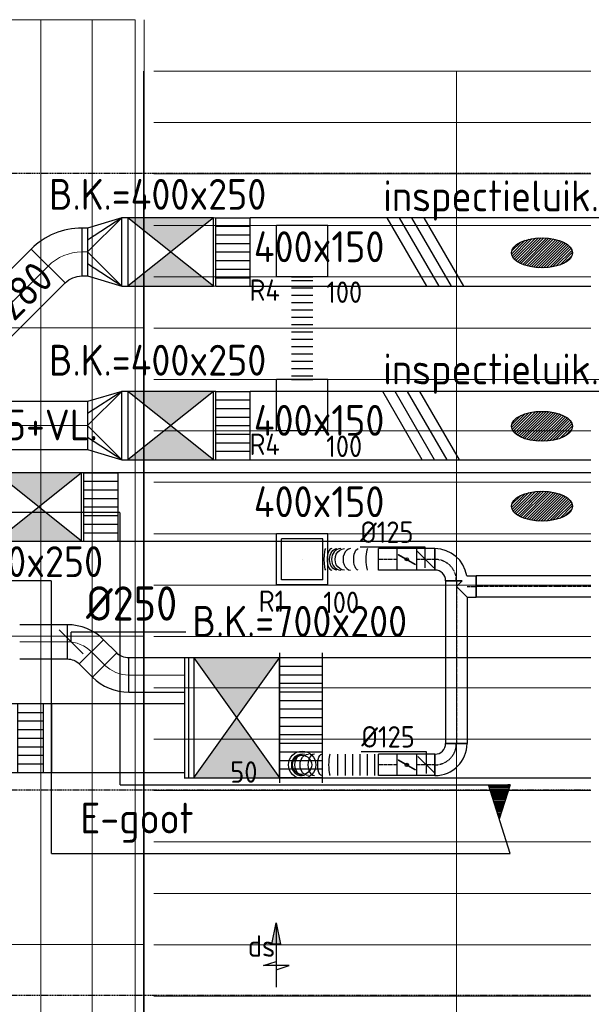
# Model space of a CAD drawing. Header units: millimetres. Extents: x -73785 to 23627, y 5976 to 52620.
# Tile 7 of 56: x -65036 to -61746, y 14399 to 20147. Entities that reach past the tile are written whole.
import ezdxf
from ezdxf.enums import TextEntityAlignment as Align

# ---------------------------------------------------------------- set-up
doc = ezdxf.new("R2010")
doc.units = ezdxf.units.MM
for name, pattern in [('CENTER2', [28.575, 19.05, -3.175, 3.175, -3.175]), ('DASHED', [0.75, 0.5, -0.25]), ('HIDDEN', [9.525, 6.35, -3.175])]:
    doc.linetypes.add(name, pattern=pattern)
for name, color, linetype in [('4plfd', 254, 'Continuous'), ('BALKEN', 7, 'Continuous'), ('E-GOOT', 7, 'Continuous'), ('WL570---_RETOUR', 100, 'Continuous'), ('WL570---_RETOUR_HL', 1, 'Continuous'), ('WL570---_RETOUR_RST', 3, 'Continuous'), ('WL570---_RETOUR_RST_HL', 1, 'Continuous'), ('WL570---_TOEVOER', 200, 'Continuous'), ('WM570---_RETOUR', 2, 'Continuous'), ('WM570---_RETOUR_PR', 2, 'Continuous'), ('WM570---_RETOUR_RST_PR', 1, 'Continuous'), ('WM570---_TOEVOER', 2, 'Continuous')]:
    doc.layers.add(name, color=color, linetype=linetype)
for name, color, linetype, lineweight in [('WL570---_BESTAAND-HARTLIJN', 161, 'Continuous', 0), ('WL570---_BESTAAND-MAATVOERING', 161, 'Continuous', 0), ('WL570---_BESTAAND-TOEVOER', 180, 'Continuous', 0)]:
    doc.layers.add(name, color=color, linetype=linetype, lineweight=lineweight)
doc.styles.add('BURO-025', font='ISO96.shx', dxfattribs={"height": 2.5})
doc.styles.add('MAATVOERING', font='ISO')

# ---------------------------------------------------------------- blocks, each defined once
blk = doc.blocks.new('Groep-43')
at = {"color": 8, "linetype": 'Continuous', "lineweight": 13}
for p, q in [((-65620, 18699.14), (-22154.912, 18699.14)), ((-65620, 18699.14), (-22154.912, 18699.14)), ((-65620, 18399.14), (-22154.912, 18399.14)), ((-65620, 18099.14), (-22154.912, 18099.14)), ((-65620, 17799.14), (-22154.912, 17799.14)), ((-65620, 17499.14), (-22154.912, 17499.14)), ((-22154.912, 17199.14), (-65620, 17199.14)), ((-65620, 16899.14), (-22154.912, 16899.14)), ((-22154.912, 16599.14), (-65620, 16599.14)), ((-22154.912, 16299.14), (-65620, 16299.14)), ((-22154.912, 15999.14), (-65620, 15999.14)), ((-22154.912, 15699.14), (-65620, 15699.14)), ((-22154.912, 15399.14), (-65620, 15399.14)), ((-65620, 15099.14), (-22154.912, 15099.14)), ((-22154.912, 14799.14), (-65620, 14799.14)), ((-22154.912, 14499.14), (-65620, 14499.14)), ((-22154.912, 14199.14), (-65620, 14199.14)), ((-22154.912, 13899.14), (-65620, 13899.14)), ((-22154.912, 13599.14), (-65620, 13599.14)), ((-65620, 13299.14), (-22154.912, 13299.14))]:
    blk.add_line(p, q, dxfattribs=at)
blk = doc.blocks.new('Groep-50')
at = {"color": 8, "linetype": 'Continuous', "lineweight": 13}
for p, q in [((-65604.9, 18699.1), (-54904.7, 18699.1)), ((-63854.9, 18699.1), (-63854.9, 8683.5))]:
    blk.add_line(p, q, dxfattribs=at)
at = {"color": 8}
blk.add_blockref('Groep-43', (0, 0), dxfattribs=at)
blk = doc.blocks.new('Groep-54')
at = {"color": 8, "linetype": 'Continuous', "lineweight": 13}
for p, q in [((-73180, 19000), (-65730, 19000)), ((-66280, 19000), (-66280, 9363.2)), ((-65980, 19000), (-65980, 9272.8)), ((-65676.2, 9032.5), (-65676.2, 18999.9)), ((-65730, 14123.8), (-65730, 18700)), ((-65730, 9717.2), (-65730, 13683))]:
    blk.add_line(p, q, dxfattribs=at)
at = {"color": 8, "linetype": 'Continuous', "lineweight": 18}
for p, q in [((-73180, 19000), (-65730, 19000)), ((-65730, 19000), (-65730, 9198.9)), ((-65680, 18700), (-65680, 9184)), ((-65680, 17200), (-73180, 17200)), ((-65680, 15400), (-73180, 15400)), ((-65680, 13600), (-73180, 13600))]:
    blk.add_line(p, q, dxfattribs=at)
blk = doc.blocks.new('Block plafond 2e verd')
at = {"layer": '4plfd'}
for name in ['Groep-50', 'Groep-54']:
    blk.add_blockref(name, (73180, -19000), dxfattribs=at)
blk = doc.blocks.new('KARH')
for p, q in [((1, 0.5), (0, 0.5)), ((0, -0.5), (1, -0.5))]:
    blk.add_line(p, q)
at = {"invisible_edges": 15}
blk.add_3dface([(0, 0.5), (0, -0.5), (1, -0.5), (1, 0.5)], dxfattribs=at)
blk = doc.blocks.new('VV340015040020002000KO')
at = {"layer": 'WL570---_TOEVOER'}
for p, q in [((0, 200), (200, 200)), ((0, -200), (0, 200)), ((200, -200), (200, 200)), ((0, 150), (200, 150)), ((0, 100), (200, 100)), ((0, 50), (200, 50)), ((0, 0), (200, 0)), ((0, -50), (200, -50)), ((0, -100), (200, -100)), ((0, -150), (200, -150)), ((0, -200), (200, -200))]:
    blk.add_line(p, q, dxfattribs=at)
blk = doc.blocks.new('VBK40015000050000')
at = {"layer": 'WL570---_TOEVOER'}
for p, q in [((0, -200), (500, 200)), ((0, 200), (500, -200))]:
    blk.add_line(p, q, dxfattribs=at)
blk.add_lwpolyline([(0, -200), (500, -200), (500, 200), (0, 200)], close=True, dxfattribs=at)
for points in [[(0, 200), (500, 200), (250, 0)], [(0, -200), (500, -200), (250, 0)]]:
    blk.add_solid(points, dxfattribs=at)
blk = doc.blocks.new('VRO400150002802000H')
at = {"layer": 'WL570---_TOEVOER'}
for p, q in [((0, 200), (200, 70)), ((0, -200), (200, -70))]:
    blk.add_line(p, q, dxfattribs=at)
blk.add_lwpolyline([(0, 200), (0, -200), (200, -140), (200, 140)], close=True, dxfattribs=at)
blk.add_lwpolyline([(0, -200), (0, -200), (200, 0), (0, 200)], dxfattribs=at)
blk = doc.blocks.new('MVLINE')
blk.add_line((35.4, -35.4), (-35.4, 35.4))
blk = doc.blocks.new('KAEND')
blk.add_line((0, -0.5), (0, 0.5))
blk = doc.blocks.new('VSP40015040015010-1')
at = {"layer": 'WL570---_RETOUR'}
for p, q in [((50, -200), (50, 200)), ((200, -200), (200, 200)), ((50, 150), (200, 150)), ((50, 100), (200, 100)), ((50, 50), (200, 50)), ((50, 0), (200, 0)), ((50, -50), (200, -50)), ((50, -100), (200, -100)), ((50, -150), (200, -150))]:
    blk.add_line(p, q, dxfattribs=at)
blk.add_lwpolyline([(0, -200), (250, -200), (250, 200), (0, 200)], close=True, dxfattribs=at)
blk = doc.blocks.new('KARO')
for p, q in [((1, 0.5), (0, 0.5)), ((0, -0.5), (1, -0.5))]:
    blk.add_line(p, q)
at = {"invisible_edges": 15}
blk.add_3dface([(0, 0.5), (0, -0.5), (1, -0.5), (1, 0.5)], dxfattribs=at)
at = {"layer": 'WL570---_BESTAAND-HARTLIJN'}
blk.add_line((0, 0), (1, 0), dxfattribs=at)
blk = doc.blocks.new('OBO20000045H')
blk.add_lwpolyline([(100, -82.8, 0.198912), (12.1, 129.3), (-129.3, -12.1, -0.198912), (-100, -82.8)], format="xyb", close=True)
at = {"invisible_edges": 15}
for points in [[(-123.4, -18.6), (29.8, 110), (12.1, 129.3), (-129.3, -12.1)], [(-118.1, -25.5), (45.7, 89.2), (29.8, 110), (-123.4, -18.6)], [(-113.4, -32.8), (59.8, 67.2), (45.7, 89.2), (-118.1, -25.5)], [(-109.4, -40.6), (71.9, 43.9), (59.8, 67.2), (-113.4, -32.8)], [(-106, -48.6), (81.9, 19.8), (71.9, 43.9), (-109.4, -40.6)], [(-103.4, -57), (89.8, -5.2), (81.9, 19.8), (-106, -48.6)], [(-101.5, -65.5), (95.4, -30.7), (89.8, -5.2), (-103.4, -57)], [(-100.4, -74.1), (98.9, -56.7), (95.4, -30.7), (-101.5, -65.5)], [(-100, -82.8), (100, -82.8), (98.9, -56.7), (-100.4, -74.1)]]:
    blk.add_3dface(points, dxfattribs=at)
at = {"layer": 'WL570---_BESTAAND-HARTLIJN'}
blk.add_arc((-200, -82.8), 200, 0, 45, dxfattribs=at)
blk = doc.blocks.new('VBK70015000050000')
at = {"layer": 'WL570---_RETOUR'}
for p, q in [((0, -350), (500, 350)), ((0, 350), (500, -350))]:
    blk.add_line(p, q, dxfattribs=at)
blk.add_lwpolyline([(0, -350), (500, -350), (500, 350), (0, 350)], close=True, dxfattribs=at)
for points in [[(0, 350), (500, 350), (250, 0)], [(0, -350), (500, -350), (250, 0)]]:
    blk.add_solid(points, dxfattribs=at)
blk = doc.blocks.new('*X158')
for p, q in [((0.656, 0.16), (0.672, 0.16)), ((0.662, 0.18), (0.666, 0.18)), ((0.605, 0), (0.723, 0)), ((0.612, 0.02), (0.717, 0.02)), ((0.618, 0.04), (0.71, 0.04)), ((0.624, 0.06), (0.704, 0.06)), ((0.631, 0.08), (0.698, 0.08)), ((0.637, 0.1), (0.691, 0.1)), ((0.643, 0.12), (0.685, 0.12)), ((0.65, 0.14), (0.679, 0.14)), ((0.561, -0.14), (0.767, -0.14)), ((0.568, -0.12), (0.761, -0.12)), ((0.574, -0.1), (0.755, -0.1)), ((0.58, -0.08), (0.748, -0.08)), ((0.586, -0.06), (0.742, -0.06)), ((0.593, -0.04), (0.736, -0.04)), ((0.599, -0.02), (0.729, -0.02)), ((0.517, -0.28), (0.811, -0.28)), ((0.523, -0.26), (0.805, -0.26)), ((0.53, -0.24), (0.799, -0.24)), ((0.536, -0.22), (0.793, -0.22)), ((0.542, -0.2), (0.786, -0.2)), ((0.549, -0.18), (0.78, -0.18)), ((0.555, -0.16), (0.774, -0.16)), ((0.511, -0.3), (0.818, -0.3))]:
    blk.add_line(p, q)
blk = doc.blocks.new('RHEND')
for p, q in [((0, -0.5), (-0.316, 0.5)), ((0, 0.5), (-0.158, 0))]:
    blk.add_line(p, q)
at = {"xscale": -1, "rotation": 180}
blk.add_blockref('*X158', (-0.822, 0.186), dxfattribs=at)
blk = doc.blocks.new('UISO')
at = {"layer": 'WL570---_TOEVOER'}
for p, q in [((0, 0.36), (1, 0.937)), ((0, 0.18), (1, 0.757)), ((0, 0), (1, 0.577)), ((0, -0.18), (1, 0.397))]:
    blk.add_line(p, q, dxfattribs=at)
blk = doc.blocks.new('VV370015070020002500KO')
at = {"layer": 'WL570---_RETOUR'}
for p, q in [((0, -380), (0, 380)), ((0, 350), (250, 350)), ((0, -350), (0, 350)), ((250, -380), (250, 380)), ((250, -350), (250, 350)), ((0, 300), (250, 300)), ((0, 250), (250, 250)), ((0, 200), (250, 200)), ((0, 150), (250, 150)), ((0, 100), (250, 100)), ((0, 50), (250, 50)), ((0, 0), (250, 0)), ((0, -50), (250, -50)), ((0, -100), (250, -100)), ((0, -150), (250, -150)), ((0, -200), (250, -200)), ((0, -250), (250, -250)), ((0, -300), (250, -300)), ((0, -350), (250, -350))]:
    blk.add_line(p, q, dxfattribs=at)
blk = doc.blocks.new('OBO28000045H')
blk.add_lwpolyline([(140, -116, 0.198912), (17, 181), (-181, -17, -0.198912), (-140, -116)], format="xyb", close=True)
at = {"invisible_edges": 15}
for points in [[(-172.8, -26), (41.7, 154), (17, 181), (-181, -17)], [(-165.3, -35.7), (64, 124.9), (41.7, 154), (-172.8, -26)], [(-158.8, -46), (83.7, 94), (64, 124.9), (-165.3, -35.7)], [(-153.1, -56.8), (100.6, 61.5), (83.7, 94), (-158.8, -46)], [(-148.4, -68.1), (114.7, 27.7), (100.6, 61.5), (-153.1, -56.8)], [(-144.8, -79.7), (125.7, -7.3), (114.7, 27.7), (-148.4, -68.1)], [(-142.1, -91.7), (133.6, -43), (125.7, -7.3), (-144.8, -79.7)], [(-140.5, -103.8), (138.4, -79.4), (133.6, -43), (-142.1, -91.7)], [(-140, -116), (140, -116), (138.4, -79.4), (-140.5, -103.8)]]:
    blk.add_3dface(points, dxfattribs=at)
at = {"layer": 'WL570---_BESTAAND-HARTLIJN'}
blk.add_arc((-280, -116), 280, 0, 45, dxfattribs=at)
blk = doc.blocks.new('*U619')
at = {"color": 0, "ltscale": 10}
for p, q in [((-125, -62.5, -2700), (-125, 62.5, -2700)), ((62.5, -125, -2700), (-62.5, -125, -2700))]:
    blk.add_line(p, q, dxfattribs=at)
for radius, start in [(187.5, 0), (62.5, 360)]:
    blk.add_arc((-125, -125, -2700), radius, start, 90, dxfattribs=at)
at = {"layer": 'WL570---_RETOUR_HL', "linetype": 'CENTER2'}
blk.add_arc((-125, -125, -2700), 125, 360, 90, dxfattribs=at)
at = {"layer": 'WM570---_RETOUR_PR', "color": 2, "style": 'BURO-025'}
blk.add_attdef('POSNR', text='', height=125, dxfattribs=at).set_placement((0, 0), align=Align.MIDDLE)
blk = doc.blocks.new('*U620')
at = {"color": 0, "ltscale": 10}
for p, q in [((95.7, 62.5, -2700), (950, 62.5, -2700)), ((950, 62.5, -2700), (950, -62.5, -2700)), ((0, -62.5, -2700), (0, 33.2, -2700)), ((0, -62.5, -2700), (950, -62.5, -2700))]:
    blk.add_line(p, q, dxfattribs=at)
at = {"layer": 'WL570---_RETOUR_HL', "linetype": 'CENTER2'}
blk.add_line((0, 0, -2700), (950, 0, -2700), dxfattribs=at)
at = {"layer": 'WM570---_RETOUR_PR', "color": 2, "style": 'BURO-025'}
blk.add_attdef('POSNR', text='', height=125, dxfattribs=at).set_placement((0, 0), align=Align.MIDDLE)
blk = doc.blocks.new('*U621')
at = {"color": 0, "ltscale": 10}
for p, q in [((0, 62.5, -2700), (1442, 62.5, -2700)), ((0, -62.5, -2700), (0, 62.5, -2700)), ((1442, 62.5, -2700), (1442, -62.5, -2700)), ((0, -62.5, -2700), (1442, -62.5, -2700))]:
    blk.add_line(p, q, dxfattribs=at)
at = {"layer": 'WL570---_RETOUR_HL', "linetype": 'CENTER2'}
blk.add_line((0, 0, -2700), (1442, 0, -2700), dxfattribs=at)
at = {"layer": 'WM570---_RETOUR_PR', "color": 2, "style": 'BURO-025'}
blk.add_attdef('POSNR', text='', height=125, dxfattribs=at).set_placement((0, 0), align=Align.MIDDLE)
blk = doc.blocks.new('*U622')
at = {"color": 0, "ltscale": 10}
for p, q in [((-125, -62.5, -2700), (-125, 62.5, -2700)), ((33.2, -125, -2700), (-62.5, -125, -2700))]:
    blk.add_line(p, q, dxfattribs=at)
for radius, start in [(187.5, 8.99795), (62.5, 0)]:
    blk.add_arc((-125, -125, -2700), radius, start, 90, dxfattribs=at)
at = {"layer": 'WL570---_RETOUR_HL', "linetype": 'CENTER2'}
blk.add_arc((-125, -125, -2700), 125, 0, 90, dxfattribs=at)
at = {"layer": 'WM570---_RETOUR_PR', "color": 2, "style": 'BURO-025'}
blk.add_attdef('POSNR', text='', height=125, dxfattribs=at).set_placement((0, 0), align=Align.MIDDLE)
blk = doc.blocks.new('*U623')
at = {"color": 0, "ltscale": 10}
for p, q in [((-2.3, 62.5, -2700), (52.8, 62.5, -2700)), ((52.8, 62.5, -2700), (52.8, -62.5, -2700)), ((-29.3, 33.2, -2700), (-62.5, 0, -2700)), ((0, -62.5, -2700), (-62.5, 0, -2700)), ((0, -62.5, -2700), (52.8, -62.5, -2700))]:
    blk.add_line(p, q, dxfattribs=at)
at = {"layer": 'WL570---_RETOUR_HL', "linetype": 'CENTER2'}
blk.add_line((0, 0, -2700), (52.8, 0, -2700), dxfattribs=at)
at = {"layer": 'WM570---_RETOUR_PR', "color": 2, "style": 'BURO-025'}
blk.add_attdef('POSNR', text='', height=125, dxfattribs=at).set_placement((0, 0), align=Align.MIDDLE)
blk = doc.blocks.new('*U624')
at = {"color": 0, "ltscale": 10}
for p, q in [((149, 149, -2500), (-149, 149, -2500)), ((-149, -149, -2500), (-149, 149, -2500)), ((120, 120, -2500), (-120, 120, -2500)), ((-120, -120, -2500), (-120, 120, -2500)), ((120, -120, -2500), (120, 120, -2500)), ((149, -149, -2500), (149, 149, -2500)), ((149, -149, -2500), (-149, -149, -2500)), ((120, -120, -2500), (-120, -120, -2500))]:
    blk.add_line(p, q, dxfattribs=at)
at = {"layer": 'WL570---_RETOUR_HL', "linetype": 'CENTER2'}
blk.add_circle((0, 0, -2500), 0.075, dxfattribs=at)
at = {"layer": 'WL570---_RETOUR', "color": 2, "style": 'BURO-025'}
for tag in ['MC', 'Q']:
    blk.add_attdef(tag, text='', height=125, dxfattribs=at).set_placement((0, 0), align=Align.MIDDLE)
at = {"layer": 'WM570---_RETOUR_PR', "color": 2, "style": 'BURO-025'}
blk.add_attdef('POSNR', text='', height=125, dxfattribs=at).set_placement((0, 0), align=Align.MIDDLE)
blk = doc.blocks.new('*U625')
at = {"color": 0, "ltscale": 10}
for p, q in [((0, 62.5, -2700), (0, -62.5, -2700)), ((326.4, 62.5, -2700), (326.4, -62.5, -2700))]:
    blk.add_line(p, q, dxfattribs=at)
for centre, major_axis, ratio, start_param, end_param in [((65.1, 0, -2700), (0, -62.5), 0.149014, 0, 3.141593), ((165, 0, -2700), (0, -62.5), 0.681457, 0, 3.141593), ((220.8, 0, -2700), (0, 62.5), 0.869605, 3.141593, 6.283185), ((273.7, 0, -2700), (0, 62.5), 0.434095, 3.141593, 6.283185)]:
    blk.add_ellipse(centre, major_axis=major_axis, ratio=ratio, start_param=start_param, end_param=end_param, dxfattribs=at)
at = {"color": 0, "ltscale": 10, "extrusion": (0, 0, -1)}
for centre, major_axis, ratio, start_param, end_param in [((118.6, 0, -2700), (0, 62.5), 0.434095, 0, 3.141593), ((200.2, 0, -2700), (0, 62.5), 0.869605, 0, 3.141593), ((243.7, 0, -2700), (0, -62.5), 0.681457, 3.141593, 6.283185), ((308.3, 0, -2700), (0, -62.5), 0.149014, 3.141593, 6.283185)]:
    blk.add_ellipse(centre, major_axis=major_axis, ratio=ratio, start_param=start_param, end_param=end_param, dxfattribs=at)
at = {"layer": 'WM570---_RETOUR_PR', "color": 2, "style": 'BURO-025'}
blk.add_attdef('POSNR', text='', height=125, dxfattribs=at).set_placement((0, 0), align=Align.MIDDLE)
blk = doc.blocks.new('*U626')
at = {"color": 0, "ltscale": 10}
for radius in [80, 56]:
    blk.add_circle((0, 0, -2500), radius, dxfattribs=at)
at = {"layer": 'WL570---_RETOUR_RST_HL', "linetype": 'CENTER2'}
blk.add_circle((0, 0, -2500), 0.075, dxfattribs=at)
at = {"layer": 'WL570---_RETOUR_RST', "color": 2, "style": 'BURO-025'}
for tag in ['MC', 'Q']:
    blk.add_attdef(tag, text='', height=125, dxfattribs=at).set_placement((0, 0), align=Align.MIDDLE)
at = {"layer": 'WM570---_RETOUR_RST_PR', "color": 2, "style": 'BURO-025'}
blk.add_attdef('POSNR', text='', height=125, dxfattribs=at).set_placement((0, 0), align=Align.MIDDLE)
blk = doc.blocks.new('*U627')
at = {"color": 0, "ltscale": 10}
for p, q in [((0, 62.5, -2700), (0, -62.5, -2700)), ((21.6, 62.5, -2700), (21.6, -62.5, -2700)), ((64.7, 62.5, -2700), (64.7, -62.5, -2700)), ((107.9, 62.5, -2700), (107.9, -62.5, -2700)), ((151, 62.5, -2700), (151, -62.5, -2700)), ((194.2, 62.5, -2700), (194.2, -62.5, -2700)), ((237.3, 62.5, -2700), (237.3, -62.5, -2700))]:
    blk.add_line(p, q, dxfattribs=at)
blk.add_arc((446.4, 0, -2700), 62.5, 270, 90, dxfattribs=at)
for centre, ratio in [((283.6, 0, -2700), 0.131652), ((374, 0, -2700), 0.614014), ((433.6, 0, -2700), 0.931852)]:
    blk.add_ellipse(centre, major_axis=(0, -62.5), ratio=ratio, start_param=0, end_param=3.141593, dxfattribs=at)
at = {"color": 0, "ltscale": 10, "extrusion": (0, 0, -1)}
for centre, ratio in [((331.3, 0, -2700), 0.385986), ((408.9, 0, -2700), 0.800199)]:
    blk.add_ellipse(centre, major_axis=(0, 62.5), ratio=ratio, start_param=0, end_param=3.141593, dxfattribs=at)
at = {"layer": 'WM570---_RETOUR_PR', "color": 2, "style": 'BURO-025'}
blk.add_attdef('POSNR', text='', height=125, dxfattribs=at).set_placement((0, 0), align=Align.MIDDLE)
blk = doc.blocks.new('*U628')
at = {"color": 0, "ltscale": 10}
for p, q in [((0, 62.5, -2700), (107.8, 62.5, -2700)), ((0, -62.5, -2700), (0, 62.5, -2700)), ((0, -62.5, -2700), (107.8, -62.5, -2700))]:
    blk.add_line(p, q, dxfattribs=at)
at = {"layer": 'WL570---_RETOUR_HL', "linetype": 'CENTER2'}
blk.add_line((0, 0, -2700), (107.8, 0, -2700), dxfattribs=at)
at = {"layer": 'WM570---_RETOUR_PR', "color": 2, "style": 'BURO-025'}
blk.add_attdef('POSNR', text='', height=125, dxfattribs=at).set_placement((0, 0), align=Align.MIDDLE)
blk = doc.blocks.new('*U629')
at = {"ltscale": 10}
for p, q in [((-56.4, 62.5, -2700), (56.5, 62.5, -2700)), ((-56.4, -62.5, -2700), (-56.4, 62.5, -2700)), ((56.5, 62.5, -2700), (56.5, -62.5, -2700)), ((-49.4, 27.3, -2700), (-48.4, 29.1, -2700)), ((48.4, -29.1, -2700), (-49.4, 27.3, -2700)), ((49.4, -27.3, -2700), (-48.4, 29.1, -2700)), ((48.4, -29.1, -2700), (49.4, -27.3, -2700)), ((-56.4, -62.5, -2700), (56.5, -62.5, -2700))]:
    blk.add_line(p, q, dxfattribs=at)
blk.add_circle((0, 0, -2700), 9.41, dxfattribs=at)
at = {"layer": 'WL570---_RETOUR', "color": 2, "style": 'BURO-025'}
blk.add_attdef('I', text='', height=125, dxfattribs=at).set_placement((0, 0), align=Align.MIDDLE)
at = {"layer": 'WM570---_RETOUR_PR', "color": 2, "style": 'BURO-025'}
blk.add_attdef('POSNR', text='', height=125, dxfattribs=at).set_placement((0, 0), align=Align.MIDDLE)
blk = doc.blocks.new('*U630')
at = {"color": 0, "ltscale": 10}
for p, q in [((0, 62.5, -2700), (107.8, 62.5, -2700)), ((107.8, 62.5, -2700), (107.8, -62.5, -2700)), ((0, -62.5, -2700), (107.8, -62.5, -2700))]:
    blk.add_line(p, q, dxfattribs=at)
at = {"layer": 'WL570---_RETOUR_HL', "linetype": 'CENTER2'}
blk.add_line((0, 0, -2700), (107.8, 0, -2700), dxfattribs=at)
at = {"layer": 'WM570---_RETOUR_PR', "color": 2, "style": 'BURO-025'}
blk.add_attdef('POSNR', text='', height=125, dxfattribs=at).set_placement((0, 0), align=Align.MIDDLE)
blk = doc.blocks.new('*U631')
at = {"color": 0, "ltscale": 10}
for p, q in [((0, 62.5, -2700), (107.8, 62.5, -2700)), ((0, -62.5, -2700), (0, 62.5, -2700)), ((0, -62.5, -2700), (107.8, -62.5, -2700))]:
    blk.add_line(p, q, dxfattribs=at)
at = {"layer": 'WL570---_RETOUR_HL', "linetype": 'CENTER2'}
blk.add_line((0, 0, -2700), (107.8, 0, -2700), dxfattribs=at)
at = {"layer": 'WM570---_RETOUR_PR', "color": 2, "style": 'BURO-025'}
blk.add_attdef('POSNR', text='', height=125, dxfattribs=at).set_placement((0, 0), align=Align.MIDDLE)
blk = doc.blocks.new('*U632')
at = {"ltscale": 10}
for p, q in [((-56.4, 62.5, -2700), (56.5, 62.5, -2700)), ((-56.4, -62.5, -2700), (-56.4, 62.5, -2700)), ((56.5, 62.5, -2700), (56.5, -62.5, -2700)), ((-49.4, 27.3, -2700), (-48.4, 29.1, -2700)), ((48.4, -29.1, -2700), (-49.4, 27.3, -2700)), ((49.4, -27.3, -2700), (-48.4, 29.1, -2700)), ((48.4, -29.1, -2700), (49.4, -27.3, -2700)), ((-56.4, -62.5, -2700), (56.5, -62.5, -2700))]:
    blk.add_line(p, q, dxfattribs=at)
blk.add_circle((0, 0, -2700), 9.41, dxfattribs=at)
at = {"layer": 'WL570---_RETOUR', "color": 2, "style": 'BURO-025'}
blk.add_attdef('I', text='', height=125, dxfattribs=at).set_placement((0, 0), align=Align.MIDDLE)
at = {"layer": 'WM570---_RETOUR_PR', "color": 2, "style": 'BURO-025'}
blk.add_attdef('POSNR', text='', height=125, dxfattribs=at).set_placement((0, 0), align=Align.MIDDLE)
blk = doc.blocks.new('*U633')
at = {"color": 0, "ltscale": 10}
for p, q in [((0, 62.5, -2700), (107.8, 62.5, -2700)), ((107.8, 62.5, -2700), (107.8, -62.5, -2700)), ((0, -62.5, -2700), (107.8, -62.5, -2700))]:
    blk.add_line(p, q, dxfattribs=at)
at = {"layer": 'WL570---_RETOUR_HL', "linetype": 'CENTER2'}
blk.add_line((0, 0, -2700), (107.8, 0, -2700), dxfattribs=at)
at = {"layer": 'WM570---_RETOUR_PR', "color": 2, "style": 'BURO-025'}
blk.add_attdef('POSNR', text='', height=125, dxfattribs=at).set_placement((0, 0), align=Align.MIDDLE)
blk = doc.blocks.new('*U679')
at = {"layer": 'WM570---_RETOUR', "color": 0, "ltscale": 10}
for p, q in [((0, 71.4), (-380.4, 71.4)), ((0, -50), (0, 71.4)), ((50, -50), (-50, 50))]:
    blk.add_line(p, q, dxfattribs=at)
at = {"layer": 'WM570---_RETOUR', "color": 0, "style": 'BURO-025'}
blk.add_text('%%c125', height=125, dxfattribs=at).set_placement((-380.4, 96.4))
blk = doc.blocks.new('*U680')
at = {"layer": 'WM570---_RETOUR', "color": 0, "ltscale": 10}
for p, q in [((0, 76.3), (-380.4, 76.3)), ((0, -50), (0, 76.3)), ((50, -50), (-50, 50))]:
    blk.add_line(p, q, dxfattribs=at)
at = {"layer": 'WM570---_RETOUR', "color": 0, "style": 'BURO-025'}
blk.add_text('%%c125', height=125, dxfattribs=at).set_placement((-380.4, 101.3))
blk = doc.blocks.new('*U699')
at = {"color": 0, "ltscale": 10}
for p, q in [((150, 150, -150), (-150, 150, -150)), ((-150, -150, -150), (-150, 150, -150)), ((150, -150, -150), (150, 150, -150)), ((150, -150, -150), (-150, -150, -150))]:
    blk.add_line(p, q, dxfattribs=at)
at = {"layer": 'WL570---_RETOUR_RST_HL', "linetype": 'CENTER2'}
blk.add_circle((0, 0, -150), 0.075, dxfattribs=at)
at = {"layer": 'WL570---_RETOUR_RST', "color": 2, "style": 'BURO-025'}
for tag in ['MC', 'Q']:
    blk.add_attdef(tag, text='', height=125, dxfattribs=at).set_placement((0, 0), align=Align.MIDDLE)
at = {"layer": 'WM570---_RETOUR_RST_PR', "color": 2, "style": 'BURO-025'}
blk.add_attdef('POSNR', text='', height=125, dxfattribs=at).set_placement((0, 0), align=Align.MIDDLE)
blk = doc.blocks.new('*U700')
at = {"color": 0, "ltscale": 10}
for p, q in [((150, 150, -150), (-150, 150, -150)), ((-150, -150, -150), (-150, 150, -150)), ((150, -150, -150), (150, 150, -150)), ((150, -150, -150), (-150, -150, -150))]:
    blk.add_line(p, q, dxfattribs=at)
at = {"layer": 'WL570---_RETOUR_HL', "linetype": 'CENTER2'}
blk.add_circle((0, 0, -150), 0.075, dxfattribs=at)
at = {"layer": 'WL570---_RETOUR', "color": 2, "style": 'BURO-025'}
for tag in ['MC', 'Q']:
    blk.add_attdef(tag, text='', height=125, dxfattribs=at).set_placement((0, 0), align=Align.MIDDLE)
at = {"layer": 'WM570---_RETOUR_PR', "color": 2, "style": 'BURO-025'}
blk.add_attdef('POSNR', text='', height=125, dxfattribs=at).set_placement((0, 0), align=Align.MIDDLE)
blk = doc.blocks.new('*U701')
at = {"color": 0, "ltscale": 10}
for p, q in [((0, 62.5, -150), (0, -62.5, -150)), ((21.4, 62.5, -150), (21.4, -62.5, -150)), ((64.3, 62.5, -150), (64.3, -62.5, -150)), ((107.1, 62.5, -150), (107.1, -62.5, -150)), ((150, 62.5, -150), (150, -62.5, -150)), ((192.9, 62.5, -150), (192.9, -62.5, -150)), ((235.7, 62.5, -150), (235.7, -62.5, -150)), ((278.6, 62.5, -150), (278.6, -62.5, -150)), ((321.4, 62.5, -150), (321.4, -62.5, -150)), ((364.3, 62.5, -150), (364.3, -62.5, -150)), ((407.1, 62.5, -150), (407.1, -62.5, -150)), ((450, 62.5, -150), (450, -62.5, -150)), ((492.9, 62.5, -150), (492.9, -62.5, -150)), ((535.7, 62.5, -150), (535.7, -62.5, -150)), ((578.6, 62.5, -150), (578.6, -62.5, -150)), ((600, 62.5, -150), (600, -62.5, -150))]:
    blk.add_line(p, q, dxfattribs=at)
at = {"layer": 'WM570---_RETOUR_PR', "color": 2, "style": 'BURO-025'}
blk.add_attdef('POSNR', text='', height=125, dxfattribs=at).set_placement((0, 0), align=Align.MIDDLE)
blk = doc.blocks.new('LU-PIJL6')
at = {"color": 0, "linetype": 'Continuous'}
for p, q in [((-5, -1.5), (-5, 1.5)), ((-5, 1.5), (-4.5, 0)), ((0, 0), (-7.5, 0)), ((-5.5, 0), (-5, -1.5)), ((-2.5, -0.5), (-2.5, 0.5)), ((-2.5, 0.5), (0, 0)), ((0, 0), (-2.5, -0.5))]:
    blk.add_line(p, q, dxfattribs=at)
blk.add_solid([(-2.5, 0.5), (-2.5, -0.5), (0, 0)], dxfattribs=at)

msp = doc.modelspace()

# ---------------------------------------------------------------- hatches: boundary and pattern name
at = {"layer": 'WL570---_TOEVOER'}
h = msp.add_hatch(dxfattribs=at)
h.set_pattern_fill('ANSI31', color=256, scale=3.5, style=0)
h.set_pattern_definition([(45, (-59331.045, -310.051), (-7.857724, 7.857724), [])])
edge = h.paths.add_edge_path()
edge.add_ellipse((-61987.3, 18785.9), major_axis=(-178.4, 0), ratio=0.489711, start_angle=0, end_angle=360)
h = msp.add_hatch(dxfattribs=at)
h.set_pattern_fill('ANSI31', color=256, scale=3.5, style=0)
h.set_pattern_definition([(45, (-59331.045, -1322.721), (-7.857724, 7.857724), [])])
edge = h.paths.add_edge_path()
edge.add_ellipse((-61987.3, 17773.2), major_axis=(-178.4, 0), ratio=0.489711, start_angle=0, end_angle=360)
h = msp.add_hatch(dxfattribs=at)
h.set_pattern_fill('ANSI31', color=256, scale=3.5, style=0)
h.set_pattern_definition([(45, (-59331.045, -1789.239), (-7.857724, 7.857724), [])])
edge = h.paths.add_edge_path()
edge.add_ellipse((-61987.3, 17306.7), major_axis=(-178.4, 0), ratio=0.489711, start_angle=0, end_angle=360)

# ---------------------------------------------------------------- linework, layer by layer
at = {"layer": 'BALKEN', "color": 2, "linetype": 'HIDDEN'}
for p, q in [((-70887.3, 19251.1), (-59743, 19251.1)), ((-70887.3, 15651.1), (-21687.3, 15651.1)), ((-70887.3, 14451.1), (-21687.3, 14451.1))]:
    msp.add_line(p, q, dxfattribs=at)
at = {"layer": 'E-GOOT', "linetype": 'DASHED'}
for p, q in [((-64449.6, 17270.3), (-71937.2, 17270.3)), ((-64449.6, 15679), (-64449.6, 17270.3)), ((-64849.6, 16870.3), (-71937.2, 16870.3)), ((-64849.6, 15279), (-64849.6, 16870.3)), ((-64449.6, 15679), (-62185.8, 15679)), ((-64849.6, 15279), (-62185.8, 15279))]:
    msp.add_line(p, q, dxfattribs=at)
at = {"layer": 'E-GOOT'}
msp.add_line((-62299.3, 15279), (-62184.8, 15279), dxfattribs=at)
at = {"layer": 'WL570---_TOEVOER'}
for centre in [(-61987.3, 18785.9), (-61987.3, 17773.2), (-61987.3, 17306.7)]:
    msp.add_ellipse(centre, major_axis=(-178.4, 0), ratio=0.489711, dxfattribs=at)
at = {"layer": 'WM570---_RETOUR'}
for p in [(-64735.4, 16514.9), (-64066.4, 16572)]:
    msp.add_line(p, (-64735.4, 16572), dxfattribs=at)

# ---------------------------------------------------------------- block references
at = {"layer": 'E-GOOT', "yscale": 400}
for name, p, xscale, zscale in [('RHEND', (-62173.8, 15479), 400, 400), ('KARH', (-62185.8, 15479), 11.93332616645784, 100)]:
    msp.add_blockref(name, p, dxfattribs=dict(at, xscale=xscale, zscale=zscale))
at = {"layer": 'WL570---_BESTAAND-TOEVOER', "rotation": 180}
for name, p in [('VRO400150002802000H', (-64439.5, 18790.9)), ('VBK40015000050000', (-64675, 17302.1))]:
    msp.add_blockref(name, p, dxfattribs=at)
at = {"layer": 'WL570---_BESTAAND-TOEVOER', "yscale": 400}
for name, p, xscale, zscale, rotation in [('KARH', (-63890.7, 18790.9), 13.46178577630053, 150, 180), ('UISO', (-62515.8, 18590.9), 400, 400, 90), ('UISO', (-62541.8, 17577.1), 400, 400, 90)]:
    msp.add_blockref(name, p, dxfattribs=dict(at, xscale=xscale, zscale=zscale, rotation=rotation))
at = {"layer": 'WL570---_BESTAAND-TOEVOER'}
for p in [(-63890.7, 18790.9), (-64661.6, 17302.1)]:
    msp.add_blockref('VV340015040020002000KO', p, dxfattribs=at)
at = {"layer": 'WL570---_RETOUR'}
ref = msp.add_blockref('*U699', (-63387.2, 18796.3, 150), dxfattribs=at)
ref.add_attrib('POSNR', 'R4', dxfattribs={"layer": 'WM570---_RETOUR_RST_PR', "color": 2, "height": 125, "style": 'BURO-025'}).set_placement((-63605.8, 18568.6), align=Align.MIDDLE)
ref.add_attrib('Q', '100', dxfattribs={"layer": 'WL570---_RETOUR_RST', "color": 2, "height": 125, "style": 'BURO-025'}).set_placement((-63141.8, 18556.3), align=Align.MIDDLE)
for name, p, rotation in [('*U701', (-63387.2, 18046.3, 150), 90), ('*U625', (-62940.8, 16996.3, 2700), 180), ('*U630', (-62833, 16996.3, 2700), 180), ('*U629', (-62776.5, 16996.3, 2700), 180), ('*U628', (-62612.2, 16996.3, 2700), 180), ('*U620', (-62487.2, 16871.3, 2700), 270.0000000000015), ('*U621', (-60930, 16838.1, 2700), 180), ('OBO20000045H', (-64675.6, 16514.9), 44.99999999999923), ('OBO20000045H', (-64481.7, 16321), 225), ('VV370015070020002500KO', (-63269.7, 16071), 180), ('*U619', (-62487.2, 15796.3, 2700), 270.0000000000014), ('*U627', (-62940.8, 15796.3, 2700), 180), ('*U633', (-62833, 15796.3, 2700), 180), ('*U632', (-62776.5, 15796.3, 2700), 180), ('*U631', (-62612.2, 15796.3, 2700), 180)]:
    msp.add_blockref(name, p, dxfattribs=dict(at, rotation=rotation))
ref = msp.add_blockref('*U700', (-63387.2, 17896.3, 150), dxfattribs=at)
ref.add_attrib('POSNR', 'R4', dxfattribs={"layer": 'WM570---_RETOUR_PR', "color": 2, "height": 125, "style": 'BURO-025'}).set_placement((-63605.8, 17668.6), align=Align.MIDDLE)
ref.add_attrib('Q', '100', dxfattribs={"color": 2, "height": 125, "style": 'BURO-025'}).set_placement((-63141.8, 17656.3), align=Align.MIDDLE)
ref = msp.add_blockref('*U624', (-63387.2, 16996.3, 2500), dxfattribs=at)
ref.add_attrib('Q', '100', dxfattribs={"color": 2, "height": 125, "style": 'BURO-025'}).set_placement((-63159.6, 16745.2, -2500), align=Align.MIDDLE)
ref.add_attrib('MC', 'R1', dxfattribs={"color": 2, "height": 125, "style": 'BURO-025'}).set_placement((-63566, 16752.3, -2500), align=Align.MIDDLE)
for name, p in [('*U622', (-62487.2, 16996.3, 2700)), ('*U623', (-62424.7, 16838.1, 2700)), ('VBK70015000050000', (-64019.7, 16071)), ('VSP40015040015010-1', (-65097.5, 15952.6))]:
    msp.add_blockref(name, p, dxfattribs=at)
for name, p, xscale, yscale, zscale, rotation in [('KARO', (-64758.5, 16514.9), 277.1060491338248, 200, 200, 180), ('KARO', (-64540.3, 16379.6), 108.5778611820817, 200, 200, 135), ('KARO', (-64074.8, 16321), 324.0303898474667, 200, 200, 180), ('KAEND', (-64074.8, 16071), 700, 700, 700, 180), ('KARH', (-64019.7, 16071), 55.16033347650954, 700, 150, 180), ('KAEND', (-64051, 16071), 700, 700, 700, 180), ('KARH', (-57491.8, 16071), 6027.825948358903, 700, 150, 180), ('KARH', (-64074.8, 15952.6), 774.7343446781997, 400, 150, 180), ('LU-PIJL6', (-63538.5, 14874.4), 50, 50, 50, 90)]:
    msp.add_blockref(name, p, dxfattribs=dict(at, xscale=xscale, yscale=yscale, zscale=zscale, rotation=rotation))
at = {"layer": 'WL570---_RETOUR_RST'}
ref = msp.add_blockref('*U626', (-63387.2, 15796.3, 2500), dxfattribs=at)
ref.add_attrib('Q', '50', dxfattribs={"color": 2, "height": 125, "style": 'BURO-025'}).set_placement((-63727.2, 15754.7, -2500), align=Align.MIDDLE)
at = {"layer": 'WL570---_TOEVOER'}
for name, p, xscale, yscale, zscale, rotation in [('KARH', (-64404.1, 18790.9), 35.32153928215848, 400, 150, 180), ('KARO', (-64639.5, 18790.9), 32.47951678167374, 280, 280, 180), ('KARO', (-65231.1, 18347.7), 510.7880158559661, 280, 280, 45), ('KARH', (-64404.1, 17777.1), 35.32153928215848, 400, 150, 180), ('KARH', (-63890.7, 17777.1), 13.46178577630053, 400, 150, 180), ('KARO', (-64639.5, 17777.1), 3413.957514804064, 280, 280, 180), ('KARH', (-60292.5, 17302.1), 4701.592371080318, 400, 150, 180)]:
    msp.add_blockref(name, p, dxfattribs=dict(at, xscale=xscale, yscale=yscale, zscale=zscale, rotation=rotation))
for name, p, rotation in [('VBK40015000050000', (-63904.1, 18790.9), 180), ('OBO28000045H', (-64787.9, 18790.9), 90), ('VRO400150002802000H', (-64439.5, 17777.1), 180), ('VBK40015000050000', (-63904.1, 17777.1), 180)]:
    msp.add_blockref(name, p, dxfattribs=dict(at, rotation=rotation))
at = {"layer": 'WL570---_TOEVOER', "yscale": 400, "zscale": 150}
for p, xscale in [((-63691.5, 18790.9), 3750.037341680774), ((-63691.5, 17777.1), 4444.673143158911)]:
    msp.add_blockref('KARH', p, dxfattribs=dict(at, xscale=xscale))
at = {"layer": 'WL570---_TOEVOER'}
msp.add_blockref('VV340015040020002000KO', (-63890.7, 17777.1), dxfattribs=at)
at = {"layer": 'WM570---_RETOUR'}
for name, p in [('Block plafond 2e verd', (-71812.3, 20147.2)), ('*U679', (-62668.7, 16996.3, 2700)), ('*U680', (-62661.4, 15796.3, 2700))]:
    msp.add_blockref(name, p, dxfattribs=at)
at = {"layer": 'WM570---_RETOUR', "xscale": 2, "yscale": 2, "zscale": 2}
msp.add_blockref('MVLINE', (-64735.4, 16514.9), dxfattribs=at)

# ---------------------------------------------------------------- texts
at = {"layer": 'WL570---_BESTAAND-MAATVOERING', "style": 'MAATVOERING'}
msp.add_text('E-goot', height=180, dxfattribs=at).set_placement((-64681.3, 15395.8))
at = {"layer": 'WM570---_RETOUR', "style": 'MAATVOERING'}
for s, p in [('B.K.=400x250', (-65817.5, 16893)), ('B.K.=700x200', (-64027.7, 16544.6))]:
    msp.add_text(s, height=180, dxfattribs=at).set_placement(p)
msp.add_text('%%c250', height=200, dxfattribs=at).set_placement((-64116.4, 16638.7), align=Align.RIGHT)
at = {"layer": 'WM570---_TOEVOER', "style": 'MAATVOERING'}
for s, p in [('B.K.=400x250', (-64865.1, 19037.4)), ('inspectieluik.', (-62914.2, 19028.5)), ('400x150', (-63669.6, 18731.4)), ('B.K.=400x250', (-64865.1, 18069)), ('inspectieluik.', (-62914.2, 18017.5)), ('400x150', (-63669.6, 17717.7)), ('H.=3135+VL.', (-65722.7, 17691)), ('400x150', (-63669.6, 17242.7))]:
    msp.add_text(s, height=180, dxfattribs=at).set_placement(p)
msp.add_text('%%c280', height=180, rotation=45, dxfattribs=at).set_placement((-65168.4, 18281.2))
at = {"layer": 'WM570---_TOEVOER', "lineweight": 0, "style": 'BURO-025'}
msp.add_text('ds', height=125, dxfattribs=at).set_placement((-63704.3, 14676.3))

doc.saveas('drawing.dxf')
